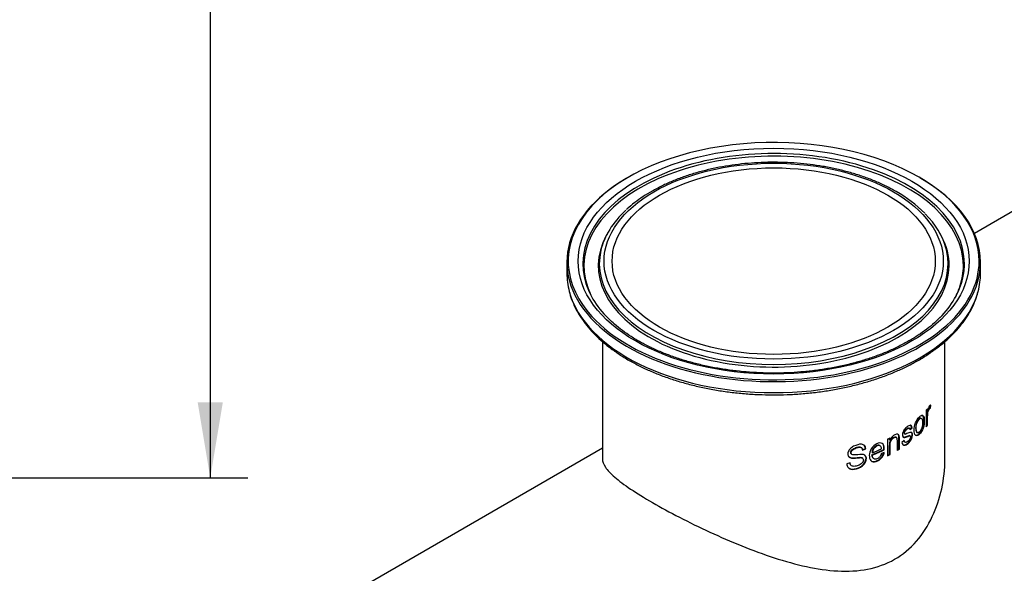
# Paper-space layout 'Invenitec-A4' of a CAD drawing. Header units: millimetres. Extents: x -135 to 296, y -123 to 302.
# Tile 6 of 9: x 167 to 233, y 108 to 146. Entities that reach past the tile are written whole.
import ezdxf

# ---------------------------------------------------------------- set-up
doc = ezdxf.new("R2010")
doc.units = ezdxf.units.MM
doc.layers.add('Default', color=7, linetype='Continuous')
doc.layers.add('FTP-20TL-30T', color=7, linetype='Continuous')

# ---------------------------------------------------------------- blocks, each defined once
blk = doc.blocks.new('SE6')
at = {"layer": 'FTP-20TL-30T', "color": 7, "linetype": 'Continuous'}
for p, q in [((258.347, 94.395), (251.519, 90.453)), ((234.479, 90.451), (234.432, 90.366)), ((249.969, 90.366), (249.922, 90.451)), ((232.601, 89.119), (232.601, 88.607)), ((251.801, 88.607), (251.801, 89.119)), ((234.251, 85.433), (234.251, 79.998)), ((250.151, 80), (250.151, 85.436)), ((249.314, 82.21), (249.314, 82.288)), ((249.341, 82.202), (249.341, 82.32)), ((249.445, 82.345), (249.465, 82.475)), ((249.445, 82.345), (249.473, 82.338)), ((249.473, 82.338), (249.495, 82.489)), ((249.053, 81.871), (249.027, 81.88)), ((249.276, 82.246), (249.276, 81.472)), ((249.314, 82.21), (249.341, 82.202)), ((248.501, 81.41), (248.477, 81.421)), ((248.51, 81.358), (248.604, 81.448)), ((248.533, 81.348), (248.628, 81.438)), ((248.604, 81.448), (248.628, 81.438)), ((249.321, 81.562), (249.348, 81.555)), ((247.486, 80.91), (247.486, 80.136)), ((247.572, 80.868), (247.572, 80.955)), ((247.593, 80.855), (247.593, 80.965)), ((247.886, 80.992), (247.864, 81.004)), ((248.274, 81.156), (248.297, 81.145)), ((248.53, 81.063), (248.505, 81.073)), ((248.851, 81.22), (248.876, 81.21)), ((234.251, 80.483), (217.421, 70.766)), ((246.288, 80.498), (246.273, 80.513)), ((246.314, 80.413), (246.455, 80.474)), ((246.33, 80.398), (246.472, 80.459)), ((246.455, 80.474), (246.472, 80.459)), ((247.155, 80.587), (247.136, 80.601)), ((247.572, 80.868), (247.593, 80.855)), ((248.013, 80.458), (248.035, 80.446)), ((248.262, 80.845), (248.157, 80.756)), ((248.282, 80.772), (248.306, 80.761)), ((245.798, 80.223), (245.812, 80.207)), ((246.335, 80.017), (246.319, 80.032)), ((246.76, 80.179), (246.777, 80.165)), ((246.767, 80.289), (246.785, 80.275)), ((246.822, 80.019), (246.84, 80.005)), ((247.333, 80.29), (247.205, 80.247)), ((247.317, 80.428), (247.336, 80.415)), ((247.584, 80.211), (247.605, 80.198)), ((245.744, 79.811), (245.597, 79.759)), ((245.774, 79.713), (245.787, 79.698))]:
    blk.add_line(p, q, dxfattribs=at)
blk.add_arc((244.961, 87.176), 5.984, 44.7624, 60.7082, dxfattribs=at)
for centre, major_axis, start_param, end_param in [((242.201, 89.168), (9.54, 0), 0.785398, 2.53968), ((242.201, 88.955), (8.806, 0), 0, 3.340846), ((242.201, 89.049), (8.855, 0), 0, 3.271849), ((242.201, 89.119), (9.6, 0), 2.364535, 6.283185), ((242.201, 89.168), (9.54, 0), 0, 0.785398), ((242.201, 89.119), (9.6, 0), 0, 0.785398), ((242.201, 89.168), (9.54, 0), 2.53968, 3.465474), ((242.201, 89.049), (8.095, 0), 2.582663, 3.006761), ((242.201, 89.049), (8.095, 0), 0.158539, 0.517541), ((242.201, 88.955), (8.144, 0), 2.839899, 6.283185), ((242.201, 88.955), (8.144, 0), -3.446442, -3.443286), ((242.201, 88.955), (8.144, 0), 0.286222, 0.304849), ((242.201, 88.955), (8.144, 0), 0, 0.286222), ((242.201, 89.049), (8.095, 0), 3.006761, 6.283185), ((242.201, 89.049), (8.095, 0), 0, 0.158539), ((242.201, 89.168), (9.54, 0), 5.990883, 6.283185), ((242.201, 88.955), (8.806, 0), 6.101316, 6.283185), ((242.201, 89.049), (8.855, 0), 6.152233, 6.283185), ((242.201, 88.607), (9.6, 0), 3.141593, 3.293761), ((242.201, 89.049), (8.855, 0), 3.271849, 3.663831), ((242.201, 89.049), (8.855, 0), 5.769476, 6.152233), ((242.201, 88.607), (9.6, 0), 6.13103, 6.283185), ((242.201, 88.607), (9.6, 0), 3.293761, 6.13103), ((242.201, 88.955), (8.806, 0), 3.340846, 3.437688), ((242.201, 88.955), (8.806, 0), -0.296096, -0.181869), ((242.201, 89.168), (9.54, 0), 3.465474, 5.990883), ((242.201, 84.338), (7.95, 0), -0.473347, -0.455317), ((242.201, 83.564), (7.92, 0), -0.465897, -0.453241), ((242.201, 83.564), (7.95, 0), -0.473347, -0.453241), ((242.201, 84.338), (7.95, 0), -0.843457, -0.825427), ((242.201, 84.025), (7.95, 0), -0.956228, -0.88968), ((242.201, 83.564), (7.92, 0), -0.762997, -0.746859), ((242.201, 83.564), (7.95, 0), -0.766965, -0.746859), ((242.201, 83.918), (7.92, 0), -0.95743, -0.868481), ((242.201, 83.918), (7.95, 0), -0.95743, -0.868481), ((242.201, 83.564), (7.92, 0), -0.84008, -0.823351), ((242.201, 83.564), (7.95, 0), -0.843457, -0.823351)]:
    blk.add_ellipse(centre, major_axis=major_axis, ratio=0.57735, start_param=start_param, end_param=end_param, dxfattribs=at)
for major_axis in [(9.076, 0), (7.874, 0), (-7.5, 0)]:
    blk.add_ellipse((242.201, 89.168), major_axis=major_axis, ratio=0.57735, dxfattribs=at)
for points, knots in [([(247.888, 92.394), (247.803, 92.443), (247.593, 92.561), (247.187, 92.761), (246.694, 92.969), (246.171, 93.156), (245.627, 93.319), (245.064, 93.458), (244.485, 93.571), (243.894, 93.658), (243.292, 93.719), (242.685, 93.754), (242.075, 93.762), (241.466, 93.743), (240.861, 93.698), (240.264, 93.626), (239.677, 93.527), (239.104, 93.404), (238.549, 93.255), (238.013, 93.082), (237.501, 92.886), (237.016, 92.667), (236.559, 92.427), (236.132, 92.167), (235.747, 91.889), (235.484, 91.678), (235.375, 91.57), (235.364, 91.559)], [0, 0, 0, 0, 0.022368, 0.064752, 0.107123, 0.149475, 0.191805, 0.234115, 0.276407, 0.318683, 0.360947, 0.403203, 0.445455, 0.487707, 0.529963, 0.572226, 0.614501, 0.656791, 0.699101, 0.741435, 0.783795, 0.826184, 0.868602, 0.911045, 0.953506, 0.995964, 1, 1, 1, 1]), ([(232.722, 87.727), (232.735, 87.672), (232.775, 87.504), (232.897, 87.191), (233.082, 86.818), (233.313, 86.451), (233.587, 86.094), (233.902, 85.749), (234.258, 85.418), (234.652, 85.102), (235.082, 84.804), (235.546, 84.524), (236.042, 84.264), (236.568, 84.024), (237.12, 83.807), (237.696, 83.614), (238.293, 83.443), (238.909, 83.298), (239.54, 83.178), (240.184, 83.084), (240.837, 83.015), (241.497, 82.974), (242.159, 82.959), (242.823, 82.97), (243.483, 83.009), (244.137, 83.074), (244.782, 83.165), (245.415, 83.282), (246.032, 83.424), (246.632, 83.591), (247.211, 83.782), (247.766, 83.996), (248.295, 84.233), (248.795, 84.49), (249.264, 84.768), (249.699, 85.065), (250.099, 85.38), (250.461, 85.711), (250.783, 86.056), (251.063, 86.415), (251.301, 86.785), (251.491, 87.161), (251.62, 87.485), (251.663, 87.662), (251.679, 87.727)], [0, 0, 0, 0, 0.009267, 0.033289, 0.057406, 0.081629, 0.105956, 0.130373, 0.154858, 0.179391, 0.203952, 0.228528, 0.253106, 0.27768, 0.302246, 0.326802, 0.351349, 0.375886, 0.400416, 0.424938, 0.449455, 0.473968, 0.498479, 0.52299, 0.547501, 0.572016, 0.596534, 0.621059, 0.645591, 0.670133, 0.694685, 0.71925, 0.743828, 0.768418, 0.79302, 0.81763, 0.842242, 0.866845, 0.891423, 0.915958, 0.940426, 0.964805, 0.989076, 1, 1, 1, 1]), ([(249.928, 86.566), (249.862, 86.497), (249.712, 86.342), (249.4, 86.078), (249.017, 85.795), (248.596, 85.526), (248.142, 85.274), (247.656, 85.041), (247.143, 84.829), (246.603, 84.637), (246.041, 84.468), (245.458, 84.322), (244.858, 84.201), (244.245, 84.104), (243.62, 84.033), (242.988, 83.988), (242.352, 83.968), (241.715, 83.975), (241.08, 84.008), (240.452, 84.067), (239.832, 84.152), (239.225, 84.262), (238.634, 84.396), (238.061, 84.554), (237.511, 84.735), (236.984, 84.938), (236.486, 85.161), (236.017, 85.404), (235.58, 85.665), (235.18, 85.941), (234.819, 86.227), (234.632, 86.406), (234.528, 86.507)], [0, 0, 0, 0, 0.020142, 0.05408, 0.087977, 0.121855, 0.155729, 0.189608, 0.223498, 0.257402, 0.291322, 0.325258, 0.359207, 0.393168, 0.427139, 0.461118, 0.495101, 0.529086, 0.56307, 0.59705, 0.631022, 0.664986, 0.698936, 0.732872, 0.766791, 0.800691, 0.834571, 0.868432, 0.902274, 0.936104, 0.96993, 1, 1, 1, 1]), ([(249.321, 81.562), (249.321, 81.701), (249.319, 81.837), (249.321, 82.012), (249.323, 82.049), (249.331, 82.125), (249.336, 82.166), (249.36, 82.247), (249.378, 82.286), (249.413, 82.331), (249.43, 82.341), (249.445, 82.345)], [0, 0, 0, 0, 0.5, 0.5, 0.625, 0.625, 0.75, 0.75, 0.875, 0.875, 1, 1, 1, 1]), ([(249.495, 82.489), (249.482, 82.487), (249.468, 82.482), (249.446, 82.464), (249.438, 82.456), (249.422, 82.436), (249.415, 82.425), (249.399, 82.397), (249.392, 82.382), (249.379, 82.348), (249.373, 82.33), (249.357, 82.275), (249.349, 82.239), (249.341, 82.202)], [0, 0, 0, 0, 0.25, 0.25, 0.375, 0.375, 0.5, 0.5, 0.625, 0.625, 0.75, 0.75, 1, 1, 1, 1]), ([(249.348, 81.555), (249.348, 81.692), (249.346, 81.827), (249.348, 82.001), (249.35, 82.037), (249.358, 82.114), (249.363, 82.156), (249.386, 82.238), (249.404, 82.277), (249.44, 82.324), (249.457, 82.334), (249.473, 82.338)], [0, 0, 0, 0, 0.5, 0.5, 0.625, 0.625, 0.75, 0.75, 0.875, 0.875, 1, 1, 1, 1]), ([(249.19, 81.763), (249.19, 81.867), (249.177, 81.96), (249.096, 82.031), (249.033, 82.008), (248.9, 81.883), (248.83, 81.781), (248.738, 81.547), (248.723, 81.427), (248.723, 81.223), (248.739, 81.129), (248.832, 81.052), (248.902, 81.076), (249.033, 81.2), (249.097, 81.303), (249.179, 81.541), (249.189, 81.66), (249.19, 81.763)], [0, 0, 0, 0, 0.125, 0.125, 0.25, 0.25, 0.375, 0.375, 0.5, 0.5, 0.625, 0.625, 0.75, 0.75, 0.875, 0.875, 1, 1, 1, 1]), ([(249.027, 81.88), (249.003, 81.887), (248.973, 81.876), (248.895, 81.803), (248.85, 81.726), (248.797, 81.563), (248.791, 81.483), (248.791, 81.343), (248.798, 81.276), (248.831, 81.231), (248.841, 81.224), (248.851, 81.221)], [0.1625597, 0.1625597, 0.1625597, 0.1625597, 0.25, 0.25, 0.375, 0.375, 0.5, 0.5, 0.625, 0.625, 0.6608955, 0.6608955, 0.6608955, 0.6608955]), ([(249.11, 81.679), (249.11, 81.75), (249.104, 81.818), (249.055, 81.885), (249.012, 81.88), (248.921, 81.794), (248.875, 81.717), (248.822, 81.553), (248.815, 81.474), (248.816, 81.334), (248.823, 81.266), (248.876, 81.196), (248.922, 81.202), (249.013, 81.287), (249.056, 81.366), (249.104, 81.53), (249.109, 81.609), (249.11, 81.679)], [0, 0, 0, 0, 0.125, 0.125, 0.25, 0.25, 0.375, 0.375, 0.5, 0.5, 0.625, 0.625, 0.75, 0.75, 0.875, 0.875, 1, 1, 1, 1]), ([(249.163, 81.772), (249.164, 81.875), (249.151, 81.968), (249.103, 82.011), (249.094, 82.015), (249.085, 82.018)], [0, 0, 0, 0, 0.125, 0.125, 0.1489743, 0.1489743, 0.1489743, 0.1489743]), ([(248.157, 80.756), (248.165, 80.72), (248.174, 80.685), (248.208, 80.636), (248.232, 80.621), (248.318, 80.617), (248.387, 80.658), (248.511, 80.764), (248.574, 80.843), (248.65, 81.031), (248.662, 81.137), (248.62, 81.216), (248.596, 81.224), (248.54, 81.218), (248.51, 81.206), (248.45, 81.185), (248.419, 81.173), (248.357, 81.151), (248.324, 81.133), (248.273, 81.155), (248.271, 81.209), (248.318, 81.305), (248.354, 81.34), (248.42, 81.391), (248.454, 81.413), (248.511, 81.414), (248.528, 81.386), (248.533, 81.348)], [0, 0, 0, 0, 0.0625, 0.0625, 0.125, 0.125, 0.25, 0.25, 0.375, 0.375, 0.5, 0.5, 0.5625, 0.5625, 0.625, 0.625, 0.6875, 0.6875, 0.75, 0.75, 0.8125, 0.8125, 0.875, 0.875, 0.9375, 0.9375, 1, 1, 1, 1]), ([(248.628, 81.438), (248.622, 81.475), (248.614, 81.51), (248.578, 81.55), (248.551, 81.553), (248.464, 81.531), (248.398, 81.489), (248.302, 81.396), (248.27, 81.36), (248.217, 81.275), (248.195, 81.225), (248.161, 81.085), (248.184, 81.002), (248.265, 80.983), (248.297, 80.992), (248.36, 81.012), (248.391, 81.023), (248.453, 81.046), (248.484, 81.062), (248.541, 81.068), (248.556, 81.034), (248.54, 80.94), (248.514, 80.889), (248.455, 80.819), (248.423, 80.794), (248.36, 80.758), (248.327, 80.749), (248.28, 80.774), (248.268, 80.807), (248.262, 80.845)], [0, 0, 0, 0, 0.0625, 0.0625, 0.125, 0.125, 0.25, 0.25, 0.3125, 0.3125, 0.375, 0.375, 0.5, 0.5, 0.5625, 0.5625, 0.625, 0.625, 0.6875, 0.6875, 0.75, 0.75, 0.8125, 0.8125, 0.875, 0.875, 0.9375, 0.9375, 1, 1, 1, 1]), ([(248.274, 81.156), (248.272, 81.157), (248.269, 81.158), (248.246, 81.177), (248.252, 81.234), (248.302, 81.324), (248.337, 81.356), (248.4, 81.405), (248.434, 81.425), (248.467, 81.424), (248.472, 81.423), (248.477, 81.42)], [0.7440609, 0.7440609, 0.7440609, 0.7440609, 0.75, 0.75, 0.8125, 0.8125, 0.875, 0.875, 0.9375, 0.9375, 0.9511042, 0.9511042, 0.9511042, 0.9511042]), ([(248.604, 81.448), (248.597, 81.485), (248.59, 81.52), (248.566, 81.547), (248.56, 81.552), (248.552, 81.555)], [0, 0, 0, 0, 0.0625, 0.0625, 0.08257159, 0.08257159, 0.08257159, 0.08257159]), ([(248.785, 81.086), (248.83, 81.071), (248.888, 81.095), (249.008, 81.209), (249.071, 81.312), (249.152, 81.55), (249.163, 81.669), (249.163, 81.772)], [0.6456889, 0.6456889, 0.6456889, 0.6456889, 0.75, 0.75, 0.875, 0.875, 1, 1, 1, 1]), ([(247.584, 80.211), (247.585, 80.341), (247.583, 80.47), (247.585, 80.665), (247.584, 80.732), (247.635, 80.877), (247.695, 80.944), (247.78, 80.999), (247.81, 81.012), (247.846, 81.011), (247.856, 81.009), (247.864, 81.004)], [0, 0, 0, 0, 0.25, 0.25, 0.375, 0.375, 0.5, 0.5, 0.5625, 0.5625, 0.5888388, 0.5888388, 0.5888388, 0.5888388]), ([(248.035, 80.446), (248.034, 80.55), (248.034, 80.653), (248.035, 80.808), (248.035, 80.86), (248.034, 80.963), (248.036, 81.017), (248.014, 81.102), (247.991, 81.136), (247.917, 81.148), (247.873, 81.136), (247.784, 81.09), (247.738, 81.057), (247.654, 80.968), (247.62, 80.912), (247.593, 80.855)], [0, 0, 0, 0, 0.25, 0.25, 0.375, 0.375, 0.5, 0.5, 0.625, 0.625, 0.75, 0.75, 0.875, 0.875, 1, 1, 1, 1]), ([(247.605, 80.198), (247.605, 80.214), (247.605, 80.231), (247.605, 80.247), (247.605, 80.28), (247.605, 80.312), (247.605, 80.345), (247.605, 80.41), (247.604, 80.475), (247.604, 80.541), (247.604, 80.592), (247.603, 80.644), (247.609, 80.698), (247.612, 80.722), (247.616, 80.747), (247.623, 80.772), (247.629, 80.791), (247.636, 80.811), (247.646, 80.83), (247.656, 80.849), (247.668, 80.867), (247.681, 80.884), (247.699, 80.907), (247.72, 80.928), (247.741, 80.945), (247.761, 80.962), (247.782, 80.975), (247.803, 80.985), (247.818, 80.992), (247.833, 80.998), (247.847, 80.999), (247.861, 81), (247.874, 80.998), (247.885, 80.992), (247.895, 80.987), (247.903, 80.978), (247.909, 80.967), (247.916, 80.954), (247.919, 80.937), (247.921, 80.919), (247.924, 80.9), (247.924, 80.879), (247.925, 80.858), (247.925, 80.853), (247.925, 80.848), (247.925, 80.843), (247.925, 80.822), (247.925, 80.801), (247.925, 80.78), (247.925, 80.759), (247.925, 80.738), (247.925, 80.717), (247.925, 80.676), (247.925, 80.634), (247.925, 80.592), (247.925, 80.571), (247.925, 80.55), (247.925, 80.529), (247.925, 80.479), (247.925, 80.429), (247.925, 80.379)], [0, 0, 0, 0, 0.031231, 0.031231, 0.031231, 0.093694, 0.093694, 0.093694, 0.218621, 0.218621, 0.218621, 0.317613, 0.317613, 0.317613, 0.360809, 0.360809, 0.360809, 0.394357, 0.394357, 0.394357, 0.428012, 0.428012, 0.428012, 0.474844, 0.474844, 0.474844, 0.520253, 0.520253, 0.520253, 0.553731, 0.553731, 0.553731, 0.587604, 0.587604, 0.587604, 0.618689, 0.618689, 0.618689, 0.655187, 0.655187, 0.655187, 0.695225, 0.695225, 0.695225, 0.705199, 0.705199, 0.705199, 0.745099, 0.745099, 0.745099, 0.784998, 0.784998, 0.784998, 0.864796, 0.864796, 0.864796, 0.904695, 0.904695, 0.904695, 1, 1, 1, 1]), ([(248.013, 80.458), (248.012, 80.56), (248.012, 80.662), (248.013, 80.814), (248.013, 80.865), (248.012, 80.967), (248.014, 81.019), (247.999, 81.092), (247.987, 81.118), (247.97, 81.134)], [0, 0, 0, 0, 0.25, 0.25, 0.375, 0.375, 0.5, 0.5, 0.5813531, 0.5813531, 0.5813531, 0.5813531]), ([(248.201, 81.006), (248.205, 81.004), (248.21, 81.002), (248.243, 80.994), (248.274, 81.003), (248.337, 81.023), (248.368, 81.034), (248.43, 81.057), (248.461, 81.073), (248.495, 81.076), (248.5, 81.075), (248.505, 81.072)], [0.4880082, 0.4880082, 0.4880082, 0.4880082, 0.5, 0.5, 0.5625, 0.5625, 0.625, 0.625, 0.6875, 0.6875, 0.7006133, 0.7006133, 0.7006133, 0.7006133]), ([(248.203, 80.641), (248.214, 80.635), (248.226, 80.632), (248.298, 80.629), (248.367, 80.67), (248.492, 80.779), (248.555, 80.861), (248.628, 81.052), (248.638, 81.159), (248.599, 81.216), (248.59, 81.223), (248.581, 81.227)], [0.0961953, 0.0961953, 0.0961953, 0.0961953, 0.125, 0.125, 0.25, 0.25, 0.375, 0.375, 0.5, 0.5, 0.5267961, 0.5267961, 0.5267961, 0.5267961]), ([(245.597, 79.759), (245.602, 79.701), (245.615, 79.645), (245.678, 79.56), (245.724, 79.53), (245.888, 79.485), (246.021, 79.513), (246.267, 79.614), (246.394, 79.713), (246.522, 79.96), (246.519, 80.1), (246.356, 80.217), (246.225, 80.198), (246.041, 80.179), (245.978, 80.172), (245.888, 80.174), (245.857, 80.176), (245.81, 80.203), (245.796, 80.227), (245.788, 80.313), (245.829, 80.382), (245.942, 80.47), (246.008, 80.495), (246.133, 80.532), (246.198, 80.543), (246.298, 80.505), (246.321, 80.454), (246.33, 80.398)], [0, 0, 0, 0, 0.0625, 0.0625, 0.125, 0.125, 0.25, 0.25, 0.375, 0.375, 0.5, 0.5, 0.625, 0.625, 0.6875, 0.6875, 0.71875, 0.71875, 0.75, 0.75, 0.8125, 0.8125, 0.875, 0.875, 0.9375, 0.9375, 1, 1, 1, 1]), ([(246.472, 80.459), (246.467, 80.516), (246.451, 80.569), (246.385, 80.643), (246.336, 80.663), (246.166, 80.677), (246.037, 80.641), (245.85, 80.543), (245.79, 80.501), (245.694, 80.395), (245.66, 80.331), (245.636, 80.209), (245.645, 80.149), (245.708, 80.063), (245.761, 80.04), (245.934, 80.013), (246.064, 80.039), (246.244, 80.05), (246.308, 80.05), (246.374, 79.973), (246.368, 79.902), (246.295, 79.781), (246.233, 79.735), (246.111, 79.673), (246.047, 79.653), (245.924, 79.638), (245.862, 79.644), (245.772, 79.7), (245.754, 79.756), (245.744, 79.811)], [0, 0, 0, 0, 0.0625, 0.0625, 0.125, 0.125, 0.25, 0.25, 0.3125, 0.3125, 0.375, 0.375, 0.4375, 0.4375, 0.5, 0.5, 0.625, 0.625, 0.6875, 0.6875, 0.75, 0.75, 0.8125, 0.8125, 0.875, 0.875, 0.9375, 0.9375, 1, 1, 1, 1]), ([(245.799, 80.223), (245.788, 80.236), (245.781, 80.254), (245.775, 80.33), (245.816, 80.399), (245.93, 80.486), (245.995, 80.51), (246.12, 80.547), (246.185, 80.558), (246.283, 80.52), (246.305, 80.468), (246.314, 80.413)], [0.7290296, 0.7290296, 0.7290296, 0.7290296, 0.75, 0.75, 0.8125, 0.8125, 0.875, 0.875, 0.9375, 0.9375, 1, 1, 1, 1]), ([(246.455, 80.474), (246.451, 80.531), (246.435, 80.584), (246.399, 80.625), (246.395, 80.629), (246.391, 80.633)], [0, 0, 0, 0, 0.0625, 0.0625, 0.06946288, 0.06946288, 0.06946288, 0.06946288]), ([(247.336, 80.415), (247.34, 80.514), (247.329, 80.609), (247.234, 80.728), (247.148, 80.745), (246.962, 80.688), (246.86, 80.625), (246.707, 80.444), (246.661, 80.333), (246.633, 80.13), (246.638, 80.031), (246.716, 79.884), (246.794, 79.844), (246.98, 79.867), (247.078, 79.913), (247.207, 80.031), (247.245, 80.079), (247.301, 80.183), (247.319, 80.237), (247.333, 80.29)], [0, 0, 0, 0, 0.125, 0.125, 0.25, 0.25, 0.375, 0.375, 0.5, 0.5, 0.625, 0.625, 0.75, 0.75, 0.875, 0.875, 0.9375, 0.9375, 1, 1, 1, 1]), ([(247.136, 80.601), (247.128, 80.607), (247.119, 80.612), (247.109, 80.616), (247.093, 80.622), (247.074, 80.625), (247.054, 80.623), (247.034, 80.622), (247.012, 80.616), (246.991, 80.607), (246.968, 80.598), (246.944, 80.585), (246.921, 80.569), (246.897, 80.551), (246.874, 80.529), (246.855, 80.506), (246.837, 80.485), (246.822, 80.462), (246.809, 80.438), (246.795, 80.412), (246.785, 80.385), (246.778, 80.358), (246.772, 80.335), (246.769, 80.311), (246.767, 80.289)], [0.2370785, 0.2370785, 0.2370785, 0.2370785, 0.2935503, 0.2935503, 0.2935503, 0.3893378, 0.3893378, 0.3893378, 0.4853249, 0.4853249, 0.4853249, 0.5899644, 0.5899644, 0.5899644, 0.7004955, 0.7004955, 0.7004955, 0.7975028, 0.7975028, 0.7975028, 0.9050029, 0.9050029, 0.9050029, 1, 1, 1, 1]), ([(247.206, 80.459), (247.205, 80.474), (247.203, 80.49), (247.2, 80.505), (247.195, 80.527), (247.188, 80.549), (247.176, 80.566), (247.165, 80.583), (247.147, 80.595), (247.128, 80.602), (247.112, 80.608), (247.093, 80.611), (247.073, 80.61), (247.053, 80.608), (247.031, 80.602), (247.01, 80.594), (246.986, 80.584), (246.962, 80.572), (246.939, 80.555), (246.915, 80.538), (246.892, 80.516), (246.872, 80.492), (246.855, 80.471), (246.839, 80.447), (246.826, 80.424), (246.813, 80.398), (246.802, 80.37), (246.796, 80.344), (246.79, 80.32), (246.786, 80.297), (246.785, 80.275)], [0, 0, 0, 0, 0.070158, 0.070158, 0.070158, 0.180008, 0.180008, 0.180008, 0.29256, 0.29256, 0.29256, 0.38808, 0.38808, 0.38808, 0.484455, 0.484455, 0.484455, 0.589336, 0.589336, 0.589336, 0.700729, 0.700729, 0.700729, 0.798065, 0.798065, 0.798065, 0.905525, 0.905525, 0.905525, 1, 1, 1, 1]), ([(247.317, 80.428), (247.32, 80.527), (247.31, 80.622), (247.253, 80.694), (247.242, 80.705), (247.229, 80.713)], [0, 0, 0, 0, 0.125, 0.125, 0.1506795, 0.1506795, 0.1506795, 0.1506795]), ([(248.282, 80.772), (248.282, 80.772), (248.281, 80.773), (248.263, 80.783), (248.251, 80.804), (248.245, 80.83)], [0.93553632, 0.93553632, 0.93553632, 0.93553632, 0.9375, 0.9375, 0.98482952, 0.98482952, 0.98482952, 0.98482952]), ([(234.251, 80.001), (234.251, 79.877), (234.297, 79.745), (234.486, 79.463), (234.628, 79.311), (235.017, 78.974), (235.267, 78.788), (235.853, 78.394), (236.193, 78.184), (236.579, 77.962)], [0.8754811, 0.8754811, 0.8754811, 0.8754811, 0.90625, 0.90625, 0.9375, 0.9375, 0.96875, 0.96875, 1, 1, 1, 1]), ([(236.579, 77.962), (236.965, 77.739), (237.382, 77.512), (238.273, 77.052), (238.751, 76.818), (240.203, 76.147), (241.223, 75.728), (242.727, 75.24), (243.231, 75.099), (244.215, 74.887), (244.696, 74.814), (245.648, 74.762), (246.119, 74.785), (247.005, 74.957), (247.432, 75.11), (248.197, 75.549), (248.537, 75.834), (249.129, 76.513), (249.37, 76.896), (249.76, 77.723), (249.904, 78.162), (250.097, 79.051), (250.148, 79.504), (250.151, 79.975), (250.151, 79.987), (250.151, 80)], [0, 0, 0, 0, 0.03125, 0.03125, 0.0625, 0.0625, 0.125, 0.125, 0.15625, 0.15625, 0.1875, 0.1875, 0.21875, 0.21875, 0.25, 0.25, 0.28125, 0.28125, 0.3125, 0.3125, 0.34375, 0.34375, 0.375, 0.375, 0.3758754, 0.3758754, 0.3758754, 0.3758754]), ([(245.642, 79.607), (245.673, 79.57), (245.716, 79.544), (245.875, 79.501), (246.008, 79.528), (246.255, 79.631), (246.38, 79.731), (246.502, 79.97), (246.502, 80.099), (246.434, 80.162)], [0.0680158, 0.0680158, 0.0680158, 0.0680158, 0.125, 0.125, 0.25, 0.25, 0.375, 0.375, 0.4917046, 0.4917046, 0.4917046, 0.4917046]), ([(245.671, 80.112), (245.703, 80.074), (245.755, 80.053), (245.926, 80.029), (246.053, 80.055), (246.228, 80.065), (246.285, 80.064), (246.319, 80.032)], [0.4404967, 0.4404967, 0.4404967, 0.4404967, 0.5, 0.5, 0.625, 0.625, 0.683387, 0.683387, 0.683387, 0.683387]), ([(246.709, 79.911), (246.75, 79.878), (246.806, 79.862), (246.961, 79.881), (247.06, 79.926), (247.188, 80.045), (247.226, 80.093), (247.282, 80.196), (247.3, 80.25), (247.314, 80.304)], [0.6657485, 0.6657485, 0.6657485, 0.6657485, 0.75, 0.75, 0.875, 0.875, 0.9375, 0.9375, 1, 1, 1, 1]), ([(246.822, 80.019), (246.821, 80.02), (246.819, 80.022), (246.818, 80.023), (246.802, 80.036), (246.79, 80.054), (246.781, 80.074), (246.768, 80.105), (246.762, 80.142), (246.76, 80.179)], [0.7032011, 0.7032011, 0.7032011, 0.7032011, 0.7133029, 0.7133029, 0.7133029, 0.8261915, 0.8261915, 0.8261915, 1, 1, 1, 1]), ([(247.205, 80.247), (247.199, 80.229), (247.194, 80.211), (247.187, 80.193), (247.175, 80.162), (247.159, 80.131), (247.138, 80.103), (247.123, 80.083), (247.106, 80.064), (247.088, 80.048), (247.069, 80.032), (247.049, 80.019), (247.03, 80.009), (247.007, 79.996), (246.984, 79.987), (246.961, 79.982), (246.934, 79.976), (246.909, 79.977), (246.886, 79.982), (246.867, 79.988), (246.849, 79.997), (246.835, 80.009), (246.819, 80.023), (246.807, 80.041), (246.798, 80.061), (246.785, 80.092), (246.78, 80.128), (246.777, 80.165)], [0, 0, 0, 0, 0.072448, 0.072448, 0.072448, 0.199547, 0.199547, 0.199547, 0.290923, 0.290923, 0.290923, 0.381893, 0.381893, 0.381893, 0.486388, 0.486388, 0.486388, 0.610068, 0.610068, 0.610068, 0.715432, 0.715432, 0.715432, 0.828341, 0.828341, 0.828341, 1, 1, 1, 1])]:
    blk.add_open_spline(points, degree=3, knots=knots, dxfattribs=at)
blk.add_open_spline([(245.774, 79.714), (245.75, 79.744), (245.738, 79.785), (245.73, 79.826)], degree=3, dxfattribs=at)
blk = doc.blocks.new('GDimGGroup1')
at = {"layer": 'Default', "linetype": 'Continuous'}
blk.add_hatch(color=7, dxfattribs=at).paths.add_polyline_path([(216.629, 82.609), (215.463, 82.609), (216.046, 79.109)])
at = {"layer": 'Default', "color": 7, "linetype": 'Continuous'}
for p, q in [((216.046, 147.359), (216.046, 79.109)), ((176.31, 79.109), (217.796, 79.109))]:
    blk.add_line(p, q, dxfattribs=at)

psp = doc.layouts.new('Invenitec-A4')

# ---------------------------------------------------------------- block references
at = {"layer": 'Default', "xscale": 1.457684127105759, "yscale": 1.457684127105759, "zscale": 1.457684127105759}
for name in ['GDimGGroup1', 'SE6']:
    psp.add_blockref(name, (-135.333, -0.741), dxfattribs=at)

doc.saveas('drawing.dxf')
